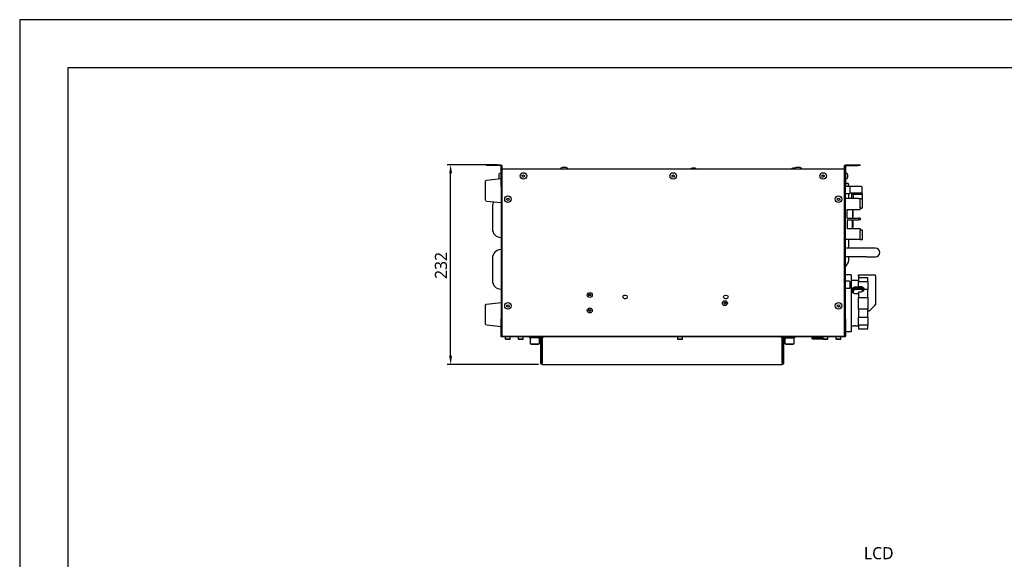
# Model space of a CAD drawing. Header units: millimetres. Extents: x 165 to 2541, y 199 to 1879.
# Tile 8 of 61: x 165 to 1309, y 1252 to 1879. Entities that reach past the tile are written whole.
import ezdxf
from ezdxf.enums import TextEntityAlignment as Align

# ---------------------------------------------------------------- set-up
doc = ezdxf.new("R2010")
doc.units = ezdxf.units.MM
doc.header["$LTSCALE"] = 4
doc.layers.add('10_Drawing Template', color=2, linetype='Continuous')
doc.styles.add('Rainbow-2.5 Style', font='malgunsl.ttf')
doc.styles.add('Rainbow-4.0 Style', font='malgunsl.ttf')
doc.dimstyles.new('Rainbow-4.0 Style', dxfattribs={"dimtxt": 3.5, "dimasz": 2.5, "dimexe": 1, "dimexo": 1, "dimgap": 1, "dimtad": 1, "dimdsep": 46, "dimtxsty": 'Rainbow-4.0 Style', "dimcen": 0, "dimclrd": 251, "dimclre": 251, "dimclrt": 7, "dimazin": 3, "dimtp": 0.1, "dimtm": 0.1, "dimtfac": 0.61, "dimtmove": 0, "dimatfit": 3, "dimfxl": 1, "dimlwd": -1, "dimlwe": -1, "dimarcsym": 1})

# ---------------------------------------------------------------- blocks, each defined once
blk = doc.blocks.new('*D48')
at = {"color": 251, "linetype": 'ByBlock', "transparency": 16777216}
for p, q in [((719.9, 1710.4), (661.8, 1710.4)), ((665.8, 1488.4), (665.8, 1700.4)), ((768, 1478.4), (661.8, 1478.4))]:
    blk.add_line(p, q, dxfattribs=at)
at = {"color": 251, "transparency": 16777216}
for points in [[(664.1, 1700.4), (667.5, 1700.4), (665.8, 1710.4)], [(664.1, 1488.4), (667.5, 1488.4), (665.8, 1478.4)]]:
    blk.add_solid(points, dxfattribs=at)
at = {"layer": 'Defpoints', "color": 0, "transparency": 16777216}
for p in [(665.8, 1710.4), (723.9, 1710.4), (772, 1478.4)]:
    blk.add_point(p, dxfattribs=at)
at = {"color": 7, "transparency": 16777216, "insert": (654.6, 1593.4), "char_height": 14, "attachment_point": 5, "rotation": 90, "style": 'Rainbow-4.0 Style'}
blk.add_mtext('232', dxfattribs=at)
blk = doc.blocks.new('A$Cf13cdfad')
blk.add_lwpolyline([(0, 0), (594, 0), (594, 420), (0, 420)], close=True)
at = {"layer": '10_Drawing Template'}
blk.add_lwpolyline([(14, 14), (580, 14), (580, 406), (14, 406)], close=True, dxfattribs=at)
at = {"style": 'Rainbow-2.5 Style'}
for tag, p in [('품명', (525.55, 77.11)), ('품번', (513.18, 64.74)), ('리비전', (567.62, 64.74)), ('제도', (540.75, 52.19)), ('제도일자', (567.62, 52.19)), ('스케일', (481, 48.65)), ('재질', (508.58, 48.65)), ('검토', (540.75, 42.29)), ('검토일자', (567.62, 42.29)), ('승인', (540.75, 32.39)), ('승인일자', (567.62, 32.39)), ('참조', (508.58, 28.85)), ('페이지', (540.75, 22.49))]:
    blk.add_attdef(tag, text='', height=3.54, dxfattribs=at).set_placement(p, align=Align.MIDDLE_CENTER)
blk = doc.blocks.new('qjwefiojiowqefjioqew')
at = {"color": 0, "ltscale": 0.657895}
for p, q in [((775.6, 1710.4), (778.6, 1710.4)), ((775.6, 1710.4), (775.6, 1709.4)), ((778.6, 1709.4), (775.6, 1709.4)), ((778.6, 1710.4), (792.1, 1710.4)), ((792.1, 1709.4), (778.6, 1709.4)), ((792.6, 1705.4), (792.6, 1708.9)), ((792.6, 1704.4), (792.6, 1705.4)), ((793.6, 1705.4), (792.6, 1705.4)), ((792.6, 1687.4), (792.6, 1704.4)), ((793.6, 1708.9), (793.6, 1705.4)), ((793.6, 1705.4), (793.6, 1704.4)), ((794.6, 1705.4), (793.6, 1705.4)), ((793.6, 1704.4), (793.6, 1512.9)), ((793.6, 1687.4), (793.6, 1704.4)), ((1190.6, 1705.4), (794.6, 1705.4)), ((862.1, 1705.7), (862.1, 1705.4)), ((864, 1707.6), (867.8, 1707.6)), ((869.7, 1705.7), (869.7, 1705.4)), ((1013.4, 1705.6), (1013.4, 1705.4)), ((1014.8, 1707), (1017.6, 1707)), ((1019.1, 1705.6), (1019.1, 1705.4)), ((1130.4, 1705.6), (1130.4, 1705.4)), ((1131.8, 1707), (1134.3, 1707)), ((1133.8, 1705.7), (1133.8, 1705.4)), ((1135.7, 1707.6), (1139.5, 1707.6)), ((1141.4, 1705.7), (1141.4, 1705.4)), ((1191.6, 1705.4), (1190.6, 1705.4)), ((1191.6, 1705.4), (1191.6, 1708.9)), ((1191.6, 1704.4), (1191.6, 1705.4)), ((1192.6, 1705.4), (1191.6, 1705.4)), ((1191.6, 1512.9), (1191.6, 1704.4)), ((1191.6, 1704.4), (1191.6, 1687.4)), ((1192.6, 1708.9), (1192.6, 1705.4)), ((1192.6, 1705.4), (1192.6, 1704.4)), ((1192.6, 1704.4), (1192.6, 1687.4)), ((1193.1, 1710.4), (1206.6, 1710.4)), ((1193.1, 1709.4), (1206.6, 1709.4)), ((1206.6, 1710.4), (1209.6, 1710.4)), ((1209.6, 1709.4), (1206.6, 1709.4)), ((1209.6, 1709.4), (1209.6, 1710.4)), ((775.5, 1692.5), (792.6, 1694.4)), ((790.4, 1695.5), (790.4, 1699.3)), ((792.3, 1701.2), (792.6, 1701.2)), ((817.3, 1698.1), (818.5, 1698.8)), ((817.4, 1696.6), (817.3, 1698.1)), ((818.6, 1695.9), (817.4, 1696.6)), ((818.5, 1698.8), (819.8, 1698.1)), ((819.9, 1696.7), (818.6, 1695.9)), ((819.8, 1698.1), (819.9, 1696.7)), ((991.3, 1698.1), (992.5, 1698.8)), ((991.4, 1696.6), (991.3, 1698.1)), ((992.6, 1695.9), (991.4, 1696.6)), ((992.5, 1698.8), (993.8, 1698.1)), ((993.9, 1696.7), (992.6, 1695.9)), ((993.8, 1698.1), (993.9, 1696.7)), ((1165.3, 1698.1), (1166.5, 1698.8)), ((1165.4, 1696.6), (1165.3, 1698.1)), ((1166.6, 1695.9), (1165.4, 1696.6)), ((1166.5, 1698.8), (1167.8, 1698.1)), ((1167.9, 1696.7), (1166.6, 1695.9)), ((1167.8, 1698.1), (1167.9, 1696.7)), ((1192.9, 1701.2), (1192.6, 1701.2)), ((1192.9, 1693.6), (1192.6, 1693.6)), ((1194.8, 1699.3), (1194.8, 1695.5)), ((774.6, 1669.3), (774.6, 1691.5)), ((792.6, 1686.4), (792.6, 1687.4)), ((792.6, 1685.4), (792.6, 1686.4)), ((792.6, 1686.4), (793.6, 1686.4)), ((792.6, 1685.4), (792.6, 1531.4)), ((792.6, 1685.4), (793.6, 1685.4)), ((1191.6, 1686.4), (1192.6, 1686.4)), ((1191.6, 1685.4), (1192.6, 1685.4)), ((1192.6, 1687.4), (1192.6, 1686.4)), ((1192.6, 1686.4), (1192.6, 1685.4)), ((1192.6, 1531.4), (1192.6, 1685.4)), ((1197.1, 1685.1), (1192.6, 1685.1)), ((1192.8, 1688.9), (1195.7, 1688.9)), ((1196, 1685.9), (1196, 1688.6)), ((1196, 1685.1), (1196, 1685.9)), ((1211.4, 1685), (1197.3, 1685.1)), ((1197.6, 1684.6), (1197.6, 1677.1)), ((1211.9, 1677.4), (1211.9, 1684.5)), ((799.3, 1671.1), (800.5, 1671.8)), ((799.4, 1669.6), (799.3, 1671.1)), ((800.6, 1668.9), (799.4, 1669.6)), ((800.5, 1671.8), (801.8, 1671.1)), ((801.9, 1669.7), (800.6, 1668.9)), ((801.8, 1671.1), (801.9, 1669.7)), ((1183.3, 1671.1), (1184.5, 1671.8)), ((1183.4, 1669.6), (1183.3, 1671.1)), ((1184.6, 1668.9), (1183.4, 1669.6)), ((1184.5, 1671.8), (1185.8, 1671.1)), ((1185.9, 1669.7), (1184.6, 1668.9)), ((1185.8, 1671.1), (1185.9, 1669.7)), ((1197.1, 1676.6), (1192.6, 1676.6)), ((1207.8, 1671.4), (1192.6, 1671.4)), ((1196, 1676.6), (1196, 1671.4)), ((1210.7, 1677.4), (1197.6, 1677.4)), ((1199.6, 1676.3), (1202, 1676.3)), ((1200, 1671.4), (1200, 1676.3)), ((1202, 1676.3), (1202.4, 1676.3)), ((1202, 1671.4), (1202, 1676.3)), ((1202.5, 1676.3), (1210.7, 1676.3)), ((1207.8, 1671.4), (1209.8, 1671.4)), ((1209.8, 1660.4), (1209.8, 1671.4)), ((1209.8, 1671.4), (1212.3, 1671.4)), ((1211.9, 1676.4), (1211.9, 1676.9)), ((1211.9, 1676.4), (1211.9, 1671.4)), ((1212.3, 1660.4), (1212.3, 1671.4)), ((775.5, 1668.3), (792.6, 1666.4)), ((782.6, 1661.9), (782.6, 1635.9)), ((1194.6, 1648.4), (1194.6, 1658.4)), ((1194.6, 1658.4), (1207.8, 1658.4)), ((1200.6, 1658.4), (1200.6, 1648.4)), ((1207.8, 1658.4), (1209.8, 1658.4)), ((1209.8, 1660.4), (1209.8, 1658.4)), ((1209.8, 1660.4), (1212.3, 1660.4)), ((1211.4, 1659.8), (1209.8, 1659.8)), ((1211.9, 1660.3), (1211.9, 1660.4)), ((1194.6, 1648.4), (1207.8, 1648.4)), ((1200.6, 1656.9), (1201.6, 1656.9)), ((1200.6, 1649.9), (1201.6, 1649.9)), ((1201.6, 1649.9), (1201.6, 1656.9)), ((1209.8, 1648.4), (1207.8, 1648.4)), ((1209.8, 1648.4), (1209.8, 1646.4)), ((1194.6, 1646.4), (1194.6, 1636.4)), ((1194.6, 1646.4), (1207.8, 1646.4)), ((1194.6, 1636.4), (1207.8, 1636.4)), ((1200.6, 1636.4), (1200.6, 1646.4)), ((1200.6, 1644.9), (1201.6, 1644.9)), ((1200.6, 1637.9), (1201.6, 1637.9)), ((1201.6, 1637.9), (1201.6, 1644.9)), ((1209.8, 1646.4), (1207.8, 1646.4)), ((1207.8, 1636.4), (1209.8, 1636.4)), ((1209.8, 1636.4), (1209.8, 1634.4)), ((1212.3, 1634.4), (1209.8, 1634.4)), ((1209.8, 1623.4), (1209.8, 1634.4)), ((1212.3, 1623.4), (1212.3, 1634.4)), ((1207.8, 1623.4), (1192.6, 1623.4)), ((1217.6, 1613.4), (1192.6, 1613.4)), ((1196.6, 1613.4), (1196.6, 1623.4)), ((1209.8, 1623.4), (1207.8, 1623.4)), ((1209.8, 1623.4), (1212.3, 1623.4)), ((1227.6, 1613.4), (1217.6, 1613.4)), ((782.6, 1601.9), (782.6, 1575.9)), ((1217.6, 1603.4), (1192.6, 1603.4)), ((1196.6, 1601.9), (1196.6, 1603.4)), ((1217.6, 1603.4), (1227.6, 1603.4)), ((1199.4, 1582.4), (1192.6, 1582.4)), ((1199.4, 1582.4), (1199.4, 1516.4)), ((1207.6, 1581.4), (1207.6, 1582.4)), ((1207.6, 1582.4), (1226.6, 1582.4)), ((1207.6, 1581.4), (1207.6, 1578.9)), ((1207.6, 1578.9), (1207.6, 1574.9)), ((1218.4, 1578.9), (1207.6, 1578.9)), ((1218.4, 1574.9), (1218.4, 1578.9)), ((1227.3, 1582.1), (1226.6, 1581.4)), ((1227.6, 1581.4), (1227.6, 1547.9)), ((1197.1, 1575.1), (1192.6, 1575.1)), ((1197.6, 1574.6), (1197.6, 1567.1)), ((1207.6, 1576.1), (1199.4, 1576.1)), ((1204.6, 1568.5), (1207.6, 1568.5)), ((1207.6, 1566.9), (1204.6, 1566.9)), ((1207.6, 1574.9), (1218.4, 1574.9)), ((1207.6, 1568.7), (1207.6, 1574.9)), ((1209.6, 1568.7), (1207.6, 1568.7)), ((1207.6, 1568.5), (1207.6, 1568.7)), ((1209.6, 1568.5), (1207.6, 1568.5)), ((1218.4, 1574.9), (1218.4, 1565.6)), ((894.6, 1559.7), (895.6, 1560.3)), ((894.6, 1558.6), (894.6, 1559.7)), ((895.6, 1558), (894.6, 1558.6)), ((895.6, 1560.3), (896.6, 1559.7)), ((896.6, 1558.6), (895.6, 1558)), ((896.6, 1559.7), (896.6, 1558.6)), ((936.1, 1559), (937.1, 1559)), ((1053.1, 1559), (1054.1, 1559)), ((1197.1, 1566.6), (1192.6, 1566.6)), ((1200.6, 1565.5), (1200.6, 1562.1)), ((1201.9, 1561.1), (1201.9, 1565.4)), ((1207.6, 1560.3), (1204.6, 1560.3)), ((1205.6, 1566.5), (1209.6, 1566.5)), ((1205.6, 1565.8), (1209.6, 1565.8)), ((1207.6, 1562.4), (1207.6, 1556)), ((1209.6, 1562.4), (1207.6, 1562.4)), ((1207.6, 1542.8), (1207.6, 1556)), ((1207.6, 1556), (1218.4, 1556)), ((1218.4, 1565.6), (1214.4, 1565.6)), ((1218.4, 1556), (1218.4, 1565.6)), ((1218.4, 1556), (1218.4, 1542.8)), ((774.6, 1525.3), (774.6, 1547.5)), ((775.5, 1548.5), (792.6, 1550.4)), ((799.3, 1547.1), (800.5, 1547.8)), ((799.4, 1545.6), (799.3, 1547.1)), ((800.6, 1544.9), (799.4, 1545.6)), ((800.5, 1547.8), (801.8, 1547.1)), ((801.9, 1545.7), (800.6, 1544.9)), ((801.8, 1547.1), (801.9, 1545.7)), ((937.1, 1554.8), (936.1, 1554.8)), ((1051.6, 1550.2), (1052.6, 1550.8)), ((1051.6, 1549.1), (1051.6, 1550.2)), ((1052.6, 1548.5), (1051.6, 1549.1)), ((1052.6, 1550.8), (1053.6, 1550.2)), ((1053.6, 1549.1), (1052.6, 1548.5)), ((1054.1, 1554.8), (1053.1, 1554.8)), ((1053.6, 1550.2), (1053.6, 1549.1)), ((1183.3, 1547.1), (1184.5, 1547.8)), ((1183.4, 1545.6), (1183.3, 1547.1)), ((1184.6, 1544.9), (1183.4, 1545.6)), ((1184.5, 1547.8), (1185.8, 1547.1)), ((1185.9, 1545.7), (1184.6, 1544.9)), ((1185.8, 1547.1), (1185.9, 1545.7)), ((1221.9, 1542.2), (1226.6, 1546.9)), ((1226.6, 1546.9), (1227.6, 1547.9)), ((894.6, 1541.7), (895.6, 1542.3)), ((894.6, 1540.6), (894.6, 1541.7)), ((895.6, 1540), (894.6, 1540.6)), ((895.6, 1542.3), (896.6, 1541.7)), ((896.6, 1540.6), (895.6, 1540)), ((896.6, 1541.7), (896.6, 1540.6)), ((1218.4, 1542.8), (1207.6, 1542.8)), ((1207.6, 1542.8), (1207.6, 1533.2)), ((1207.6, 1523.9), (1207.6, 1533.2)), ((1207.6, 1533.2), (1218.4, 1533.2)), ((1218.4, 1533.2), (1218.4, 1542.8)), ((1220.1, 1540.4), (1218.4, 1540.4)), ((1218.4, 1533.2), (1218.4, 1523.9)), ((1220.9, 1541.2), (1220.1, 1540.4)), ((1221.9, 1542.2), (1220.9, 1541.2)), ((775.5, 1524.3), (792.6, 1522.4)), ((792.6, 1530.4), (792.6, 1531.4)), ((793.6, 1531.4), (792.6, 1531.4)), ((792.6, 1529.4), (792.6, 1530.4)), ((793.6, 1530.4), (792.6, 1530.4)), ((792.6, 1512.4), (792.6, 1529.4)), ((793.6, 1512.4), (793.6, 1529.4)), ((1192.6, 1531.4), (1191.6, 1531.4)), ((1192.6, 1530.4), (1191.6, 1530.4)), ((1191.6, 1529.4), (1191.6, 1512.4)), ((1192.6, 1531.4), (1192.6, 1530.4)), ((1192.6, 1530.4), (1192.6, 1529.4)), ((1192.6, 1529.4), (1192.6, 1512.4)), ((1199.6, 1522.7), (1199.4, 1522.7)), ((1204.6, 1523.2), (1207.6, 1523.2)), ((1218.4, 1523.9), (1207.6, 1523.9)), ((1207.6, 1523.9), (1207.6, 1519.9)), ((1218.4, 1519.9), (1218.4, 1523.9)), ((792.6, 1511.4), (792.6, 1512.4)), ((792.6, 1511.4), (1192.6, 1511.4)), ((792.6, 1510.4), (792.6, 1511.4)), ((1192.6, 1510.4), (792.6, 1510.4)), ((793.6, 1512.4), (793.6, 1511.4)), ((797.8, 1507.7), (797.8, 1510.4)), ((803.3, 1507.7), (803.3, 1510.4)), ((812.8, 1507.7), (812.8, 1510.4)), ((818.3, 1507.7), (818.3, 1510.4)), ((825.7, 1510.4), (825.7, 1509.4)), ((997.8, 1507.7), (997.8, 1510.4)), ((1003.3, 1507.7), (1003.3, 1510.4)), ((1133.7, 1509.4), (1133.7, 1510.4)), ((1166.8, 1510.1), (1154.1, 1510.1)), ((1154.6, 1510.4), (1154.6, 1510.1)), ((1166.8, 1507.7), (1166.8, 1510.4)), ((1172.3, 1507.7), (1172.3, 1510.4)), ((1181.8, 1507.7), (1181.8, 1510.4)), ((1187.3, 1507.7), (1187.3, 1510.4)), ((1191.6, 1511.4), (1191.6, 1512.4)), ((1199.4, 1516.4), (1192.6, 1516.4)), ((1192.6, 1512.4), (1192.6, 1511.4)), ((1192.6, 1510.4), (1192.6, 1511.4)), ((1207.6, 1519.9), (1218.4, 1519.9)), ((803.3, 1507.7), (797.8, 1507.7)), ((798.1, 1507.4), (797.8, 1507.7)), ((803.1, 1507.4), (798.1, 1507.4)), ((803.1, 1507.4), (803.3, 1507.7)), ((818.3, 1507.7), (812.8, 1507.7)), ((813.1, 1507.4), (812.8, 1507.7)), ((818.1, 1507.4), (813.1, 1507.4)), ((818.1, 1507.4), (818.3, 1507.7)), ((827.7, 1509.4), (825.7, 1509.4)), ((826.5, 1508.2), (826.5, 1502.7)), ((836.4, 1502.1), (827.1, 1502.1)), ((827.5, 1502.1), (827.5, 1501.8)), ((827.5, 1501.8), (836, 1501.8)), ((838.2, 1509.4), (827.7, 1509.4)), ((836, 1502.1), (836, 1501.8)), ((837, 1508.2), (837, 1502.7)), ((838.7, 1479.9), (838.7, 1508.9)), ((839.7, 1508.9), (839.7, 1479.9)), ((840.2, 1508.4), (840.2, 1479.9)), ((1003.3, 1507.7), (997.8, 1507.7)), ((998.1, 1507.4), (997.8, 1507.7)), ((1003.1, 1507.4), (998.1, 1507.4)), ((1003.1, 1507.4), (1003.3, 1507.7)), ((1119.2, 1479.9), (1119.2, 1508.4)), ((1119.7, 1479.9), (1119.7, 1508.9)), ((1120.7, 1508.9), (1120.7, 1479.9)), ((1121.2, 1509.4), (1131.7, 1509.4)), ((1122.3, 1508.2), (1122.3, 1502.7)), ((1132.2, 1502.1), (1122.9, 1502.1)), ((1123.3, 1502.1), (1123.3, 1501.8)), ((1123.3, 1501.8), (1131.8, 1501.8)), ((1133.7, 1509.4), (1131.7, 1509.4)), ((1131.8, 1502.1), (1131.8, 1501.8)), ((1132.8, 1508.2), (1132.8, 1502.7)), ((1153.6, 1509.1), (1166.8, 1509.1)), ((1153.6, 1509.1), (1153.6, 1508.6)), ((1153.6, 1508.6), (1166.8, 1508.6)), ((1155.1, 1507.6), (1153.6, 1508.6)), ((1166.9, 1507.6), (1155.1, 1507.6)), ((1172.3, 1507.7), (1166.8, 1507.7)), ((1167.1, 1507.4), (1166.8, 1507.7)), ((1172.1, 1507.4), (1167.1, 1507.4)), ((1172.1, 1507.4), (1172.3, 1507.7)), ((1187.3, 1507.7), (1181.8, 1507.7)), ((1182.1, 1507.4), (1181.8, 1507.7)), ((1187.1, 1507.4), (1182.1, 1507.4)), ((1187.1, 1507.4), (1187.3, 1507.7)), ((840.2, 1478.4), (840.2, 1479.9)), ((840.2, 1478.4), (1119.2, 1478.4)), ((1119.2, 1479.9), (1119.2, 1478.4))]:
    blk.add_line(p, q, dxfattribs=at)
for centre, radius in [((818.6, 1697.4), 3.8), ((992.6, 1697.4), 3.8), ((1166.6, 1697.4), 3.8), ((800.6, 1670.4), 3.8), ((1184.6, 1670.4), 3.8), ((895.6, 1559.1), 2.85), ((800.6, 1546.4), 3.8), ((895.6, 1541.1), 2.85), ((1052.6, 1549.6), 2.85), ((1184.6, 1546.4), 3.8)]:
    blk.add_circle(centre, radius, dxfattribs=at)
at = {"color": 0, "ltscale": 0.657895, "extrusion": (0, 0, -1)}
for centre, radius, start, end in [((-792.1, 1708.9), 1.5, 90, 180), ((-794.6, 1704.4), 1, 0, 90), ((-864, 1705.7), 1.9, 0, 90), ((-867.8, 1705.7), 1.9, 90, 180), ((-1014.8, 1705.6), 1.43, 0, 90), ((-1017.6, 1705.6), 1.43, 90, 180), ((-1131.8, 1705.6), 1.43, 0, 90), ((-1135.7, 1705.7), 1.9, 0, 90), ((-1139.5, 1705.7), 1.9, 90, 180), ((-1190.6, 1704.4), 1, 90, 180), ((-1193.1, 1708.9), 1.5, 0, 90), ((-775.6, 1691.5), 1, 0, 83.6598), ((-792.3, 1699.3), 1.9, 0, 90), ((-792.3, 1695.5), 1.9, 317.3008, 0), ((-1192.9, 1699.3), 1.9, 90, 180), ((-1192.9, 1695.5), 1.9, 180, 270), ((-1192.8, 1688.6), 0.25, 0, 90), ((-1195.7, 1688.6), 0.25, 90, 180), ((-1196.5, 1685.6), 0.5, 296.5201, 0), ((-1197.1, 1684.6), 0.5, 90, 180), ((-1211.4, 1684.5), 0.5, 90.3, 179.9981), ((-1182.1, 1661.9), 14.5, 136.3972, 139.0673), ((-1197.1, 1677.1), 0.5, 180, 270), ((-775.6, 1669.3), 1, 276.3402, 0), ((-1211.4, 1660.3), 0.5, 180.002, 269.7), ((-1197.1, 1574.6), 0.5, 90, 180), ((-1197.1, 1567.1), 0.5, 180, 270), ((-936.1, 1556.9), 2.1, 270, 90), ((-937.1, 1556.9), 2.1, 90, 270), ((-1053.1, 1556.9), 2.1, 270, 90), ((-1054.1, 1556.9), 2.1, 90, 270), ((-775.6, 1547.5), 1, 0, 83.6598), ((-775.6, 1525.3), 1, 276.3402, 0), ((-838.2, 1508.9), 1.5, 90, 180), ((-842.2, 1508.4), 2, 0, 90), ((-1117.2, 1508.4), 2, 90, 180), ((-1121.2, 1508.9), 1.5, 0, 90), ((-1154.1, 1509.6), 0.5, 270, 90), ((-827.7, 1508.2), 1.2, 0, 90), ((-827.1, 1502.7), 0.6, 270, 0), ((-835.8, 1508.2), 1.2, 90, 180), ((-836.4, 1502.7), 0.6, 180, 270), ((-1123.5, 1508.2), 1.2, 0, 90), ((-1122.9, 1502.7), 0.6, 270, 0), ((-1131.6, 1508.2), 1.2, 90, 180), ((-1132.2, 1502.7), 0.6, 180, 270), ((-840.2, 1479.9), 1.5, 270, 0), ((-1119.2, 1479.9), 1.5, 180, 270)]:
    blk.add_arc(centre, radius, start, end, dxfattribs=at)
at = {"color": 0, "ltscale": 0.657895}
for centre, radius, start, end in [((792.1, 1708.9), 0.5, 0, 90), ((1193.1, 1708.9), 0.5, 90, 180), ((1211.4, 1676.9), 0.5, 360, 90), ((1211.8, 1676.4), 0.1, 270, 360), ((792.6, 1661.9), 10, 147.0926, 180), ((792.6, 1635.9), 10, 180, 270), ((1227.6, 1608.4), 5, 270, 90), ((792.6, 1601.9), 10, 90, 180), ((1182.1, 1601.9), 14.5, 316.3972, 0), ((1226.6, 1581.4), 1, 45, 90), ((1226.6, 1581.4), 1, 0, 45), ((792.6, 1575.9), 10, 180, 270), ((838.2, 1508.9), 0.5, 0, 90), ((1121.2, 1508.9), 0.5, 90, 180), ((840.2, 1479.9), 0.5, 180, 270), ((1119.2, 1479.9), 0.5, 270, 0)]:
    blk.add_arc(centre, radius, start, end, dxfattribs=at)
blk.add_ellipse((1199.6, 1676.4), major_axis=(0, 0.1), ratio=0.212557, start_param=2.654345, end_param=3.141593, dxfattribs=at)
for points, knots in [([(1194.5, 1688.9), (1194.6, 1688.9), (1194.7, 1688.9), (1194.9, 1688.9), (1194.9, 1688.9), (1195, 1688.9)], [0, 0, 0, 0, 0.05990459, 0.05990459, 0.0779247, 0.0779247, 0.0779247, 0.0779247]), ([(1194.5, 1688.9), (1194.6, 1688.9), (1194.7, 1688.9), (1194.9, 1688.9), (1194.9, 1688.9), (1195, 1688.9)], [0, 0, 0, 0, 0.06014696, 0.06014696, 0.07601136, 0.07601136, 0.07601136, 0.07601136]), ([(1199.5, 1676.4), (1199.5, 1676.4), (1199.5, 1676.4), (1199.5, 1676.4), (1199.5, 1676.4), (1199.5, 1676.4), (1199.5, 1676.3), (1199.5, 1676.3), (1199.6, 1676.3), (1199.6, 1676.3), (1199.6, 1676.3), (1199.6, 1676.3)], [-0.00081594, -0.00081594, -0.00081594, -0.00081594, 0, 0, 0.00434523, 0.00434523, 0.00866843, 0.00866843, 0.01260538, 0.01260538, 0.01598949, 0.01598949, 0.01598949, 0.01598949]), ([(1211.4, 1677.4), (1211.4, 1677.4), (1211.4, 1677.4), (1211.4, 1677.4), (1211.3, 1677.4), (1211.3, 1677.4), (1211.3, 1677.4), (1211.3, 1677.4), (1211.2, 1677.4), (1211.2, 1677.4), (1211.1, 1677.4), (1211.1, 1677.4), (1211, 1677.4), (1211, 1677.4), (1210.9, 1677.4), (1210.8, 1677.4), (1210.8, 1677.4), (1210.7, 1677.4), (1210.7, 1677.4)], [0, 0, 0, 0, 0.0071408, 0.0166845, 0.0223409, 0.028564, 0.0342725, 0.0395922, 0.0490431, 0.0569127, 0.0649465, 0.0742618, 0.0794009, 0.0848584, 0.0907399, 0.0961446, 0.1054808, 0.1128321, 0.1128321, 0.1128321, 0.1128321]), ([(1211.8, 1676.3), (1211.8, 1676.3), (1211.8, 1676.3), (1211.7, 1676.3), (1211.6, 1676.3), (1211.6, 1676.3), (1211.5, 1676.3), (1211.4, 1676.3), (1211.4, 1676.3), (1211.2, 1676.3), (1211.2, 1676.3), (1211, 1676.3), (1210.8, 1676.3), (1210.7, 1676.3)], [0, 0, 0, 0, 0.25, 0.25, 0.375, 0.375, 0.5, 0.5, 0.625, 0.625, 0.75, 0.75, 1, 1, 1, 1]), ([(1211.9, 1677.4), (1211.9, 1677.3), (1211.9, 1677.1), (1211.9, 1677.1), (1211.9, 1677), (1211.9, 1676.9), (1211.9, 1676.9)], [0, 0, 0, 0, 0.5, 0.5, 0.5, 1, 1, 1, 1]), ([(1204.6, 1560.3), (1204, 1560.3), (1203.3, 1560.4), (1202.1, 1560.9), (1201.5, 1561.3), (1200.6, 1562.1), (1200.2, 1562.6), (1199.7, 1563.6), (1199.6, 1564.2), (1199.6, 1565.2), (1199.7, 1565.7), (1200.2, 1566.7), (1200.6, 1567.1), (1201.5, 1567.8), (1202.1, 1568.1), (1203.3, 1568.4), (1204, 1568.5), (1204.6, 1568.5)], [0, 0, 0, 0, 0.188828, 0.188828, 0.377655, 0.377655, 0.566474, 0.566474, 0.755294, 0.755294, 0.944113, 0.944113, 1.132933, 1.132933, 1.32176, 1.32176, 1.510588, 1.510588, 1.510588, 1.510588]), ([(1204.6, 1566.9), (1204, 1566.9), (1203.3, 1566.9), (1202.1, 1566.5), (1201.5, 1566.2), (1200.6, 1565.6), (1200.2, 1565.1), (1199.8, 1564.4), (1199.7, 1564.2), (1199.7, 1563.9)], [1.5115204, 1.5115204, 1.5115204, 1.5115204, 1.7004667, 1.7004667, 1.889413, 1.889413, 2.0783468, 2.0783468, 2.1745282, 2.1745282, 2.1745282, 2.1745282]), ([(1207.6, 1568.5), (1208.2, 1568.5), (1208.9, 1568.4), (1210.1, 1568.1), (1210.7, 1567.8), (1211.6, 1567.1), (1211.9, 1566.7), (1212.5, 1565.7), (1212.6, 1565.2), (1212.6, 1564.2), (1212.5, 1563.6), (1212.2, 1563.1), (1212.2, 1563), (1212.2, 1563)], [-1.5105878, -1.5105878, -1.5105878, -1.5105878, -1.3217603, -1.3217603, -1.1329328, -1.1329328, -0.9441133, -0.9441133, -0.7552939, -0.7552939, -0.5664745, -0.5664745, -0.5589176, -0.5589176, -0.5589176, -0.5589176]), ([(1212.5, 1563.9), (1212.4, 1564.2), (1212.3, 1564.4), (1211.9, 1565.1), (1211.6, 1565.6), (1210.7, 1566.2), (1210.1, 1566.5), (1208.9, 1566.9), (1208.2, 1566.9), (1207.6, 1566.9)], [0.8485125, 0.8485125, 0.8485125, 0.8485125, 0.944694, 0.944694, 1.1336278, 1.1336278, 1.3225741, 1.3225741, 1.5115204, 1.5115204, 1.5115204, 1.5115204]), ([(1214.4, 1565.6), (1214.5, 1565.6), (1214.5, 1565.7), (1214.6, 1565.9), (1214.6, 1566), (1214.4, 1566.4), (1214.3, 1566.7), (1214, 1567), (1213.8, 1567.1), (1213.5, 1567.4), (1213.3, 1567.6), (1212.7, 1568), (1212.1, 1568.2), (1210.9, 1568.6), (1210.2, 1568.7), (1209.6, 1568.7)], [-0.9896391, -0.9896391, -0.9896391, -0.9896391, -0.8384904, -0.8384904, -0.6908604, -0.6908604, -0.5432303, -0.5432303, -0.4595777, -0.4595777, -0.3759251, -0.3759251, -0.1879626, -0.1879626, 0, 0, 0, 0]), ([(1214.5, 1565.6), (1214.4, 1565.8), (1214.3, 1566), (1213.9, 1566.7), (1213.6, 1567.1), (1212.7, 1567.8), (1212.1, 1568.1), (1210.9, 1568.4), (1210.2, 1568.5), (1209.6, 1568.5)], [0.8649513, 0.8649513, 0.8649513, 0.8649513, 0.9441133, 0.9441133, 1.1329328, 1.1329328, 1.3217603, 1.3217603, 1.5105878, 1.5105878, 1.5105878, 1.5105878]), ([(1201.9, 1565.4), (1201.9, 1565.4), (1202, 1565.4), (1202.5, 1565.8), (1203.1, 1566.1), (1204.3, 1566.4), (1205, 1566.5), (1205.6, 1566.5)], [-1.9135696, -1.9135696, -1.9135696, -1.9135696, -1.8897869, -1.8897869, -1.7008025, -1.7008025, -1.5118182, -1.5118182, -1.5118182, -1.5118182]), ([(1201.9, 1564.6), (1201.9, 1564.6), (1202, 1564.7), (1202.5, 1565.1), (1203.1, 1565.3), (1204.3, 1565.7), (1205, 1565.8), (1205.6, 1565.8)], [-0.4019303, -0.4019303, -0.4019303, -0.4019303, -0.3781307, -0.3781307, -0.1890653, -0.1890653, 0, 0, 0, 0]), ([(1209.6, 1565.8), (1210.2, 1565.8), (1210.9, 1565.7), (1211.5, 1565.5), (1211.6, 1565.5), (1211.6, 1565.5)], [-3.0249025, -3.0249025, -3.0249025, -3.0249025, -2.8358372, -2.8358372, -2.8243567, -2.8243567, -2.8243567, -2.8243567]), ([(1214.4, 1565.6), (1214.3, 1565.4), (1214.3, 1565.3), (1213.9, 1564.6), (1213.6, 1564.1), (1212.7, 1563.3), (1212.1, 1562.9), (1210.9, 1562.5), (1210.2, 1562.4), (1209.6, 1562.4)], [0.8886614, 0.8886614, 0.8886614, 0.8886614, 0.9435837, 0.9435837, 1.1322984, 1.1322984, 1.3210181, 1.3210181, 1.5097378, 1.5097378, 1.5097378, 1.5097378]), ([(1204.6, 1523.2), (1204, 1523.2), (1203.3, 1523.1), (1202.1, 1523), (1201.5, 1523), (1200.6, 1522.9), (1200.2, 1522.8), (1199.7, 1522.7), (1199.6, 1522.7), (1199.6, 1522.7)], [-1.5105878, -1.5105878, -1.5105878, -1.5105878, -1.3217603, -1.3217603, -1.1329328, -1.1329328, -0.9441133, -0.9441133, -0.7552939, -0.7552939, -0.7552939, -0.7552939])]:
    blk.add_open_spline(points, degree=3, knots=knots, dxfattribs=at)
for points in [[(1196, 1687.9), (1196, 1687.7), (1196, 1687.5), (1196, 1687.4)], [(1202.5, 1676.3), (1202.5, 1676.3), (1202.4, 1676.3), (1202.4, 1676.3)], [(1200.6, 1562.2), (1200.6, 1562.2), (1200.6, 1562.2), (1200.6, 1562.2)], [(1209.6, 1566.5), (1209.7, 1566.5), (1209.8, 1566.5), (1210, 1566.5)]]:
    blk.add_open_spline(points, degree=3, dxfattribs=at)

msp = doc.modelspace()

# ---------------------------------------------------------------- block references
at = {"xscale": 4, "yscale": 4, "zscale": 4}
msp.add_blockref('A$Cf13cdfad', (165.31, 199.028), dxfattribs=at)
msp.add_blockref('qjwefiojiowqefjioqew', (-68.224, 0))

# ---------------------------------------------------------------- texts
at = {"color": 7, "insert": (1145.817, 1251.874), "char_height": 14, "attachment_point": 7, "style": 'Rainbow-4.0 Style'}
msp.add_mtext('LCD', dxfattribs=at)

# ---------------------------------------------------------------- dimensions: what is measured, and where the dimension line sits
dim = msp.add_linear_dim(base=(665.816, 1710.381), p1=(771.959, 1478.381), p2=(723.859, 1710.381), angle=90, dimstyle='Rainbow-4.0 Style', override={"dimscale": 4, "dimtol": 0, "dimlim": 0, "dimtp": 0.1, "dimtm": 0.1, "dimtfac": 0.61, "dimtdec": 2, "dimtolj": 0, "dimtzin": 8})
dim.commit()
dim.dimension.update_dxf_attribs({"geometry": '*D48', "text_midpoint": (665.816, 1593.379), "dimtype": 160})

doc.saveas('drawing.dxf')
